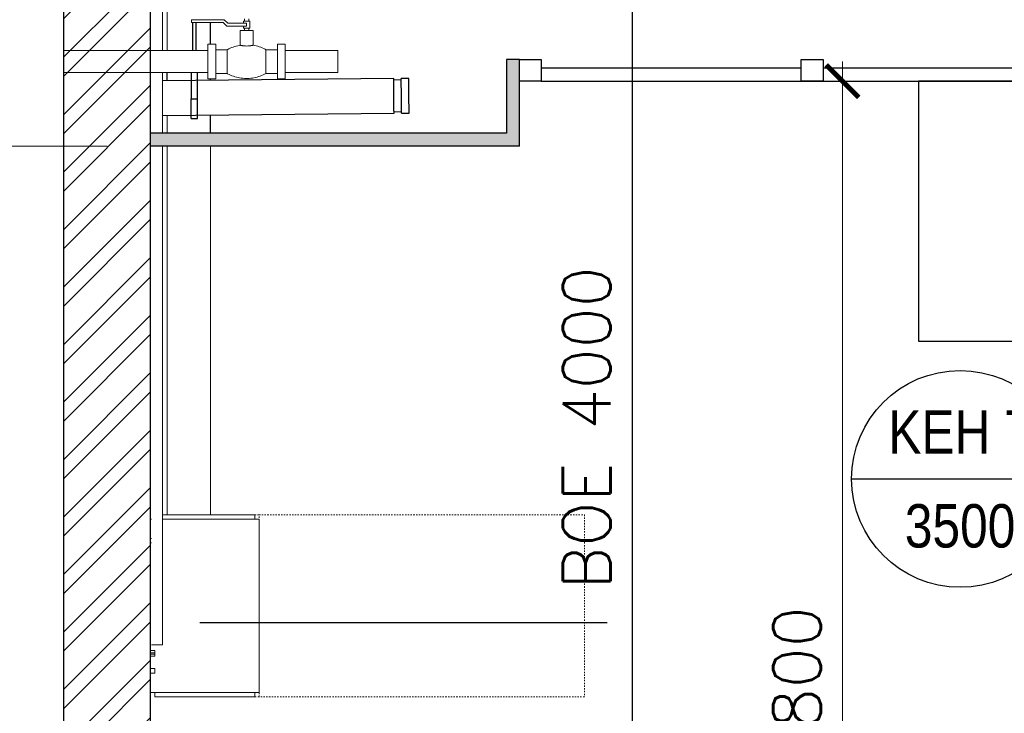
# Model space of a CAD drawing. Header units: millimetres. Extents: x -34728 to 74790, y -3152 to 13830.
# Tile 3 of 31: x -32248 to -29978, y 5868 to 7467. Entities that reach past the tile are written whole.
import ezdxf
from ezdxf.enums import TextEntityAlignment as Align

# ---------------------------------------------------------------- set-up
doc = ezdxf.new("R2010")
doc.units = ezdxf.units.MM
doc.header["$PDMODE"] = 34
doc.linetypes.add('Dash', pattern=[6.35, 3.175, -3.175])
doc.linetypes.add('Egress Catwalk 200mm - CMU Walls', pattern=[2.075, 1.35, -0.725])
doc.layers.add('A-ANNO-DIMS-30', color=7, linetype='Continuous')
doc.layers.add('Legend', color=7, linetype='Continuous')
doc.layers.add('A-Ceiling Lights', color=1, linetype='Continuous', lineweight=0)
doc.layers.add('E-CABL-TRAY', color=211, linetype='Continuous', lineweight=9)
for name, color, linetype, true_color in [('ACMV-EQP-DX', 30, 'Continuous', 0xff7f00), ('Exhaut Hoods', 7, 'Continuous', 0xf26722), ('RCP LAYOUT', 9, 'Continuous', 0x808080)]:
    doc.layers.add(name, color=color, linetype=linetype, true_color=true_color)
doc.styles.add('Arial Narrow', font='ARIALN.TTF')
doc.styles.add('ROMANS-100', font='romans.shx')
doc.styles.add('SSP_Note', font='romans.shx', dxfattribs={"width": 0.8})
doc.styles.get("Standard").update_dxf_attribs({"font": 'arial.ttf'})
doc.dimstyles.new('ISO-25', dxfattribs={"dimtxt": 2.5, "dimasz": 2.5, "dimexe": 1.25, "dimexo": 0.625, "dimtad": 1, "dimtxsty": 'Standard', "dimcen": 2.5, "dimadec": 0, "dimazin": 0, "dimtfac": 1, "dimtmove": 0, "dimatfit": 3, "dimfxl": 1, "dimarcsym": 0})
doc.dimstyles.new('SSP_Dims', dxfattribs={"dimscale": 50, "dimtxt": 2.2, "dimasz": 1.5, "dimexe": 0.9, "dimexo": 2, "dimgap": 1, "dimtad": 1, "dimdec": 0, "dimzin": 1, "dimdsep": 46, "dimtxsty": 'SSP_Note', "dimblk": 'ARCHTICK', "dimcen": 2, "dimdle": 0.9, "dimclrd": 256, "dimclre": 256, "dimclrt": 256, "dimadec": 0, "dimazin": 0, "dimtfac": 1, "dimtdec": 0, "dimtix": 1, "dimtmove": 1, "dimatfit": 3, "dimldrblk": 'DOT', "dimfxl": 1, "dimtolj": 1, "dimtzin": 0, "dimlwd": -1, "dimlwe": -1, "dimarcsym": 0})

# ---------------------------------------------------------------- blocks, each defined once
blk = doc.blocks.new('_ARCHTICK')
at = {"color": 0, "linetype": 'ByBlock', "const_width": 0.15}
blk.add_lwpolyline([(-0.5, -0.5), (0.5, 0.5)], dxfattribs=at)
blk = doc.blocks.new('*D155')
at = {"layer": 'A-Ceiling Lights', "transparency": 16777216}
blk.add_line((-32601, 7220.5), (-32601, 4480.5), dxfattribs=at)
at = {"layer": 'A-Ceiling Lights', "color": 252, "linetype": 'Egress Catwalk 200mm - CMU Walls', "transparency": 16777216}
for p, q in [((-32046.4, 7175.5), (-32646, 7175.5)), ((-32246.4, 4525.5), (-32646, 4525.5))]:
    blk.add_line(p, q, dxfattribs=at)
at = {"layer": 'Defpoints', "color": 0, "transparency": 16777216}
for p in [(-31946.4, 7175.5), (-32601, 4525.5), (-32146.4, 4525.5)]:
    blk.add_point(p, dxfattribs=at)
at = {"layer": 'A-Ceiling Lights', "transparency": 16777216, "xscale": 75, "yscale": 75, "zscale": 75}
for p, rotation in [((-32601, 7175.5), 90), ((-32601, 4525.5), 270)]:
    blk.add_blockref('_ARCHTICK', p, dxfattribs=dict(at, rotation=rotation))
at = {"layer": 'A-Ceiling Lights', "lineweight": -3, "transparency": 16777216, "insert": (-32706, 5850.5), "char_height": 110, "attachment_point": 5, "rotation": 90, "style": 'ROMANS-100'}
blk.add_mtext('\\A1;2650', dxfattribs=at)
blk = doc.blocks.new('_DOT')
at = {"color": 0, "linetype": 'ByBlock', "lineweight": -2}
blk.add_line((-0.5, 0), (-1, 0), dxfattribs=at)
at = {"color": 0, "linetype": 'ByBlock', "lineweight": -2, "const_width": 0.5}
blk.add_lwpolyline([(-0.25, 0, 1), (0.25, 0, 1)], format="xyb", close=True, dxfattribs=at)
blk = doc.blocks.new('*D163')
at = {"layer": 'A-Ceiling Lights', "transparency": 16777216}
blk.add_line((-29588.7, 8463.2), (-29588.7, 4480.5), dxfattribs=at)
at = {"layer": 'A-Ceiling Lights', "color": 252, "linetype": 'Egress Catwalk 200mm - CMU Walls', "transparency": 16777216}
for p, q in [((-29879.3, 8418.2), (-29543.7, 8418.2)), ((-29879.4, 4525.5), (-29543.7, 4525.5))]:
    blk.add_line(p, q, dxfattribs=at)
at = {"layer": 'Defpoints', "color": 0, "transparency": 16777216}
for p in [(-29979.3, 8418.2), (-29979.4, 4525.5), (-29588.7, 4525.5)]:
    blk.add_point(p, dxfattribs=at)
at = {"layer": 'A-Ceiling Lights', "transparency": 16777216, "xscale": 75, "yscale": 75, "zscale": 75}
for p, rotation in [((-29588.7, 8418.2), 90), ((-29588.7, 4525.5), 270)]:
    blk.add_blockref('_ARCHTICK', p, dxfattribs=dict(at, rotation=rotation))
at = {"layer": 'A-Ceiling Lights', "lineweight": -3, "transparency": 16777216, "insert": (-29693.7, 6471.8), "char_height": 110, "attachment_point": 5, "rotation": 90, "style": 'ROMANS-100'}
blk.add_mtext('\\A1;3895', dxfattribs=at)
blk = doc.blocks.new('*D167')
at = {"layer": 'A-Ceiling Lights', "transparency": 16777216}
blk.add_line((-30351.5, 4480.5), (-30351.5, 7370.5), dxfattribs=at)
at = {"layer": 'A-Ceiling Lights', "color": 252, "linetype": 'Egress Catwalk 200mm - CMU Walls', "transparency": 16777216}
for p, q in [((-30270, 7325.5), (-30306.5, 7325.5)), ((-30270, 4525.5), (-30306.5, 4525.5))]:
    blk.add_line(p, q, dxfattribs=at)
at = {"layer": 'Defpoints', "color": 0, "transparency": 16777216}
for p in [(-30370, 7325.5), (-30351.5, 7325.5), (-30370, 4525.5)]:
    blk.add_point(p, dxfattribs=at)
at = {"layer": 'A-Ceiling Lights', "transparency": 16777216, "xscale": 75, "yscale": 75, "zscale": 75}
for p, rotation in [((-30351.5, 7325.5), 90), ((-30351.5, 4525.5), 270)]:
    blk.add_blockref('_ARCHTICK', p, dxfattribs=dict(at, rotation=rotation))
at = {"layer": 'A-Ceiling Lights', "lineweight": -3, "transparency": 16777216, "insert": (-30456.5, 5925.5), "char_height": 110, "attachment_point": 5, "rotation": 90, "style": 'ROMANS-100'}
blk.add_mtext('\\A1;2800', dxfattribs=at)
blk = doc.blocks.new('*D178')
at = {"layer": 'A-ANNO-DIMS-30', "color": 0, "lineweight": -2, "transparency": 16777216}
for p, q in [((-30738.7, 8525.5), (-30837.5, 8525.5)), ((-30836.3, 8525.5), (-30836.3, 4525.5)), ((-30738.7, 4525.5), (-30837.5, 4525.5))]:
    blk.add_line(p, q, dxfattribs=at)
at = {"layer": 'Defpoints', "color": 0, "transparency": 16777216}
for p in [(-30738, 8525.5), (-30836.3, 4525.5), (-30738, 4525.5)]:
    blk.add_point(p, dxfattribs=at)
at = {"layer": 'A-ANNO-DIMS-30', "color": 0, "lineweight": -2, "transparency": 16777216, "xscale": 75, "yscale": 75, "zscale": 75}
for p, rotation in [((-30836.3, 8525.5), 90), ((-30836.3, 4525.5), 270)]:
    blk.add_blockref('_ARCHTICK', p, dxfattribs=dict(at, rotation=rotation))
at = {"layer": 'A-ANNO-DIMS-30', "color": 0, "transparency": 16777216, "insert": (-30941.3, 6525.5), "char_height": 110, "attachment_point": 5, "rotation": 90, "style": 'ROMANS-100'}
blk.add_mtext('BOE 4000', dxfattribs=at)
blk = doc.blocks.new('EQP TAG')
at = {"layer": 'Legend'}
blk.add_line((-250, 0), (250, 0), dxfattribs=at)
blk.add_circle((0, 0), 250, dxfattribs=at)
at = {"layer": 'Legend', "style": 'Arial Narrow'}
for tag, p in [('EQP_TAG', (0, 108.3)), ('CFM', (0, -108.3))]:
    blk.add_attdef(tag, text='', height=100, dxfattribs=at).set_placement(p, align=Align.MIDDLE_CENTER)

msp = doc.modelspace()

# ---------------------------------------------------------------- hatches: boundary and pattern name
at = {"layer": 'RCP LAYOUT', "lineweight": -3, "true_color": 0x808080, "transparency": 33554559}
h = msp.add_hatch(dxfattribs=at)
h.set_pattern_fill('ANSI32', color=8, scale=250)
h.set_pattern_definition([(45, (434606.38, 145329.425), (-66.29126, 66.29126), []), (45, (434650.57, 145329.425), (-66.29126, 66.29126), [])])
h.paths.add_polyline_path([(-32146.376, 4525.488), (-32069.28, 4525.488), (-32069.28, 4554.336), (-32048.428, 4499.275), (-32048.428, 4525.488), (-31946.376, 4525.488), (-31946.376, 8275.488), (-32069.28, 8275.488), (-32146.376, 8275.488)])
at = {"layer": 'RCP LAYOUT', "true_color": 0x808080}
h = msp.add_hatch(color=8, dxfattribs=at)
h.dxf.hatch_style = 1
h.paths.add_polyline_path([(-31096.376, 7375.488), (-31126.376, 7375.488), (-31126.376, 7205.488), (-31946.376, 7205.488), (-31946.376, 7175.488), (-31096.376, 7175.488)])

# ---------------------------------------------------------------- linework, layer by layer
at = {"layer": 'E-CABL-TRAY', "color": 8, "lineweight": 13, "true_color": 0x808080}
msp.add_line((-31908.298, 7455.788), (-31908.287, 7455.788), dxfattribs=at)
at = {"layer": 'Exhaut Hoods'}
msp.add_lwpolyline([(-30176.276, 7325.488), (-30176.276, 6725.488), (-29876.376, 6725.488), (-29876.376, 7325.488)], close=True, dxfattribs=at)
at = {"layer": 'RCP LAYOUT', "color": 8, "lineweight": 18, "true_color": 0x808080}
for p, q in [((-31918.656, 7395.909), (-31918.656, 7614.388)), ((-31908.284, 7395.91), (-31908.284, 7614.435)), ((-31918.653, 7205.488), (-31918.653, 7345.045)), ((-31918.653, 6025.488), (-31918.653, 7175.488)), ((-31944.656, 6025.488), (-31944.595, 6025.488)), ((-31944.655, 6025.488), (-31944.594, 6025.488)), ((-31936.217, 6025.488), (-31944.592, 6025.488)), ((-31919.481, 6025.488), (-31936.217, 6025.488)), ((-31918.653, 6025.488), (-31919.481, 6025.488)), ((-31918.656, 6025.488), (-31918.717, 6025.488)), ((-31918.655, 6025.488), (-31918.716, 6025.488))]:
    msp.add_line(p, q, dxfattribs=at)
at = {"layer": 'RCP LAYOUT', "color": 8, "lineweight": 13, "true_color": 0x808080}
for p, q in [((-31730.157, 7469.477), (-31730.157, 7463.977)), ((-31720.157, 7463.977), (-31720.157, 7469.477)), ((-31776.592, 7467.152), (-31852.157, 7467.152)), ((-31852.157, 7467.152), (-31852.157, 7460.802)), ((-31852.157, 7460.802), (-31779.222, 7460.802)), ((-31779.222, 7460.802), (-31770.972, 7452.552)), ((-31768.342, 7458.902), (-31776.592, 7467.152)), ((-31770.972, 7452.552), (-31725.157, 7452.552)), ((-31725.157, 7458.902), (-31768.342, 7458.902)), ((-31732.657, 7463.977), (-31732.657, 7458.902)), ((-31732.657, 7463.977), (-31717.657, 7463.977)), ((-31732.657, 7452.552), (-31732.657, 7447.477)), ((-31717.657, 7447.477), (-31732.657, 7447.477)), ((-31730.157, 7447.477), (-31730.157, 7441.977)), ((-31725.157, 7458.902), (-31725.157, 7452.552)), ((-31720.157, 7441.977), (-31720.157, 7447.477)), ((-31717.657, 7447.477), (-31717.657, 7463.977)), ((-31740.157, 7441.977), (-31740.157, 7408.224)), ((-31740.157, 7441.977), (-31710.157, 7441.977)), ((-31710.157, 7408.224), (-31710.157, 7441.977)), ((-31796.357, 7410.477), (-31814.157, 7410.477)), ((-31636.157, 7410.477), (-31653.957, 7410.477)), ((-32041.197, 7395.902), (-32146.397, 7395.896)), ((-31814.159, 7395.913), (-32041.197, 7395.902)), ((-31769.657, 7397.977), (-31796.356, 7397.977)), ((-31653.957, 7397.977), (-31680.657, 7397.977)), ((-31575.307, 7395.92), (-31636.156, 7395.918)), ((-31514.452, 7395.922), (-31575.307, 7395.92)), ((-31514.452, 7345.032), (-31514.452, 7395.922)), ((-32146.397, 7345.072), (-32041.198, 7345.062)), ((-32041.198, 7345.062), (-31814.16, 7345.04)), ((-31796.356, 7342.977), (-31769.657, 7342.977)), ((-31680.657, 7342.977), (-31653.957, 7342.977)), ((-31636.156, 7345.035), (-31575.307, 7345.034)), ((-31575.307, 7345.034), (-31514.452, 7345.032)), ((-31814.157, 7330.477), (-31796.357, 7330.477)), ((-31653.957, 7330.477), (-31636.157, 7330.477)), ((-31908.284, 7205.488), (-31908.284, 7246.125)), ((-31908.284, 6325.488), (-31908.284, 7175.488)), ((-31808.284, 6325.488), (-31808.284, 7175.488)), ((-31908.298, 7023.988), (-31908.287, 7023.988)), ((-31908.298, 6998.588), (-31908.287, 6998.588)), ((-31908.298, 6795.388), (-31908.287, 6795.388)), ((-31908.298, 6769.988), (-31908.287, 6769.988)), ((-31908.298, 6566.788), (-31908.287, 6566.788)), ((-31908.298, 6541.388), (-31908.287, 6541.388)), ((-31946.376, 6315.488), (-31944.574, 6315.488)), ((-31918.714, 6325.488), (-31706.445, 6325.488)), ((-31918.714, 6315.488), (-31696.444, 6315.488)), ((-31706.445, 6315.488), (-31706.445, 6325.488)), ((-31696.444, 5915.488), (-31696.444, 6315.488)), ((-31946.376, 6270.488), (-31944.577, 6270.488)), ((-31946.376, 6260.488), (-31944.578, 6260.488)), ((-31946.376, 6012.058), (-31936.444, 6012.058)), ((-31946.376, 6007.058), (-31936.444, 6007.058)), ((-31946.376, 6003.972), (-31936.444, 6003.972)), ((-31946.376, 5998.972), (-31936.444, 5998.972)), ((-31936.444, 6012.058), (-31936.444, 6007.058)), ((-31936.444, 6007.058), (-31936.444, 6003.972)), ((-31936.444, 6003.972), (-31936.444, 5998.972)), ((-31946.376, 5970.488), (-31936.443, 5970.488)), ((-31936.443, 5970.488), (-31936.443, 5960.488)), ((-31946.376, 5960.488), (-31936.443, 5960.488)), ((-31696.444, 5915.488), (-31946.376, 5915.488)), ((-31936.445, 5905.488), (-31936.445, 5915.488)), ((-31706.445, 5905.488), (-31936.445, 5905.488)), ((-31706.445, 5905.488), (-31706.445, 5915.488))]:
    msp.add_line(p, q, dxfattribs=at)
at = {"layer": 'RCP LAYOUT', "color": 8, "true_color": 0x808080}
for p, q in [((-31849.604, 7460.802), (-31849.604, 7395.915)), ((-31841.604, 7395.915), (-31841.604, 7460.802)), ((-31808.284, 7410.477), (-31808.284, 7460.802)), ((-31096.376, 7375.488), (-31126.376, 7375.488)), ((-31096.376, 7175.488), (-31096.376, 7375.488)), ((-31386.114, 7331.52), (-31918.714, 7326.194)), ((-31908.284, 7326.296), (-31908.284, 7345.045)), ((-31852.96, 7345.04), (-31852.959, 7284.901)), ((-31837.959, 7284.901), (-31837.96, 7345.039)), ((-31351.358, 7331.868), (-31368.653, 7331.695)), ((-31808.284, 7327.245), (-31808.284, 7330.477)), ((-31368.616, 7328.076), (-31386.078, 7327.901)), ((-31046.376, 7325.488), (-29176.376, 7325.488)), ((-31852.959, 7284.901), (-31837.959, 7284.901)), ((-31918.714, 7246.026), (-31385.313, 7251.36)), ((-31808.284, 7205.488), (-31808.284, 7247.127)), ((-31385.349, 7254.98), (-31367.887, 7255.154)), ((-31367.851, 7251.535), (-31350.557, 7251.708)), ((-31852.962, 7239.388), (-31837.962, 7239.388)), ((-31832.997, 6077.017), (-30893.982, 6077.017))]:
    msp.add_line(p, q, dxfattribs=at)
at = {"layer": 'RCP LAYOUT', "color": 8, "linetype": 'Dash', "lineweight": 13, "true_color": 0x808080}
for p, q in [((-31706.445, 6325.488), (-31696.444, 6325.488)), ((-31696.46, 6325.488), (-31696.444, 6325.488)), ((-31696.444, 6325.488), (-30946.444, 6325.488)), ((-31696.444, 5905.488), (-31696.444, 6325.488)), ((-30946.444, 6325.488), (-30946.444, 5905.488)), ((-31696.444, 5905.488), (-31706.445, 5905.488)), ((-31696.444, 5905.488), (-31696.46, 5905.488)), ((-30946.444, 5905.488), (-31696.444, 5905.488))]:
    msp.add_line(p, q, dxfattribs=at)
at = {"layer": 'RCP LAYOUT', "color": 8, "lineweight": -3, "true_color": 0x808080}
for points in [[(-32146.376, 4525.488), (-32146.376, 8275.488)], [(-31946.376, 4525.488), (-31946.376, 8275.488)], [(-31126.376, 7375.488), (-31126.376, 7205.488), (-31946.376, 7205.488)], [(-30446.376, 7355.488), (-31046.376, 7355.488)], [(-29796.376, 7355.488), (-30396.376, 7355.488)], [(-31096.376, 7175.488), (-31946.376, 7175.488)]]:
    msp.add_lwpolyline(points, dxfattribs=at)
at = {"layer": 'RCP LAYOUT', "color": 8, "lineweight": 13, "true_color": 0x808080, "flags": 128}
for points in [[(-31769.657, 7397.977), (-31766.402, 7399.692), (-31763.08, 7401.276), (-31759.698, 7402.725), (-31756.26, 7404.038), (-31752.773, 7405.213), (-31749.242, 7406.247), (-31745.672, 7407.139), (-31742.069, 7407.887), (-31740.157, 7408.224)], [(-31710.157, 7408.224), (-31706.54, 7407.552), (-31702.952, 7406.735), (-31699.399, 7405.776), (-31695.888, 7404.675), (-31692.423, 7403.435), (-31689.011, 7402.057), (-31685.657, 7400.544), (-31682.366, 7398.898), (-31680.657, 7397.977)], [(-31680.657, 7342.977), (-31683.913, 7341.262), (-31687.235, 7339.678), (-31690.617, 7338.229), (-31694.054, 7336.916), (-31697.542, 7335.741), (-31701.073, 7334.707), (-31704.643, 7333.815), (-31708.246, 7333.066), (-31711.876, 7332.462), (-31715.527, 7332.004), (-31719.193, 7331.692), (-31722.869, 7331.527), (-31726.549, 7331.509), (-31730.227, 7331.638), (-31733.896, 7331.915), (-31737.551, 7332.337), (-31741.187, 7332.906), (-31744.797, 7333.619), (-31748.375, 7334.477), (-31751.917, 7335.476), (-31755.415, 7336.617), (-31758.865, 7337.896), (-31762.262, 7339.313), (-31765.598, 7340.864), (-31768.871, 7342.547), (-31769.657, 7342.977)]]:
    msp.add_lwpolyline(points, dxfattribs=at)
at = {"layer": 'RCP LAYOUT', "color": 8, "lineweight": -3, "true_color": 0x808080}
for points in [[(-31096.376, 7375.488), (-31046.376, 7375.488), (-31046.376, 7325.488), (-31096.376, 7325.488)], [(-30446.376, 7375.488), (-30396.376, 7375.488), (-30396.376, 7325.488), (-30446.376, 7325.488)]]:
    msp.add_lwpolyline(points, close=True, dxfattribs=at)
at = {"layer": 'RCP LAYOUT', "color": 8, "lineweight": 13, "true_color": 0x808080}
for centre, major_axis, start_param, end_param in [((-31814.157, 7370.477), (0, 40), 4.71238898, 6.28318531), ((-31796.357, 7370.477), (0, 40), 4.71238898, 6.28318531), ((-31653.957, 7370.477), (0, 40), 4.71238898, 6.28318531), ((-31636.157, 7370.477), (0, 40), 4.71238898, 6.28318531), ((-31769.657, 7370.477), (0, 27.5), 4.71238898, 6.28318531), ((-31680.657, 7370.477), (0, 27.5), 4.71238898, 6.28318531), ((-31814.157, 7370.477), (0, 40), 3.14159265, 4.71238898), ((-31796.357, 7370.477), (0, 40), 3.14159265, 4.71238898), ((-31769.657, 7370.477), (0, 27.5), 3.14159265, 4.71238898), ((-31680.657, 7370.477), (0, 27.5), 3.14159265, 4.71238898), ((-31653.957, 7370.477), (0, 40), 3.14159265, 4.71238898), ((-31636.157, 7370.477), (0, 40), 3.14159265, 4.71238898)]:
    msp.add_ellipse(centre, major_axis=major_axis, ratio=0.0000452, start_param=start_param, end_param=end_param, dxfattribs=at)
at = {"layer": 'RCP LAYOUT', "color": 8, "true_color": 0x808080}
for centre, major_axis, start_param, end_param in [((-31385.713, 7291.44), (-0.401, 40.08), 6.02138526, 6.28318464), ((-31368.252, 7291.615), (-0.401, 40.08), 4.71238831, 6.28318464), ((-31350.958, 7291.788), (-0.401, 40.08), 4.71238831, 6.28318464), ((-31385.713, 7291.44), (-0.401, 40.08), 5.23598708, 6.02135467), ((-31385.713, 7291.44), (-0.401, 40.08), 4.97438311, 5.23587626), ((-31385.713, 7291.44), (-0.401, 40.08), 4.71238831, 4.9741877), ((-31385.713, 7291.44), (-0.401, 40.08), 4.45058892, 4.71238628), ((-31368.252, 7291.615), (-0.401, 40.08), 3.14159265, 4.71238831), ((-31350.958, 7291.788), (-0.401, 40.08), 3.14159268, 4.71238831), ((-31852.962, 7284.772), (0, 45.385), 3.14300464, 4.71506769), ((-31837.962, 7284.772), (0, 45.385), 3.14300464, 4.71506769), ((-31385.713, 7291.44), (-0.401, 40.08), 4.18889601, 4.45038916), ((-31385.713, 7291.44), (-0.401, 40.08), 3.92722992, 4.18878954), ((-31385.713, 7291.44), (-0.401, 40.08), 3.66519078, 3.92699015), ((-31385.713, 7291.44), (-0.401, 40.08), 3.40341143, 3.66493277), ((-31385.713, 7291.44), (-0.401, 40.08), 3.14159263, 3.40339137)]:
    msp.add_ellipse(centre, major_axis=major_axis, ratio=0.00006686, start_param=start_param, end_param=end_param, dxfattribs=at)
at = {"layer": 'RCP LAYOUT', "color": 8, "lineweight": 13, "true_color": 0x808080}
msp.add_open_spline([(-31710.157, 7408.224), (-31710.157, 7408.208), (-31710.623, 7408.116), (-31711.921, 7407.835), (-31712.86, 7407.641), (-31713.656, 7407.5), (-31714.539, 7407.353), (-31715.5, 7407.193), (-31716.535, 7407.036), (-31717.636, 7406.9), (-31718.798, 7406.78), (-31720.413, 7406.626), (-31723.38, 7406.435), (-31726.938, 7406.435), (-31729.903, 7406.626), (-31731.517, 7406.78), (-31732.678, 7406.901), (-31733.781, 7407.037), (-31734.817, 7407.193), (-31735.779, 7407.354), (-31736.662, 7407.501), (-31737.458, 7407.642), (-31738.394, 7407.835), (-31739.691, 7408.116), (-31740.157, 7408.208), (-31740.157, 7408.224)], degree=3, knots=[-0.999985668, -0.999985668, -0.999985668, -0.999985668, -0.888888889, -0.833333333, -0.805555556, -0.777777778, -0.75, -0.722222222, -0.694444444, -0.666666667, -0.638888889, -0.611111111, -0.555555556, -0.444444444, -0.388888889, -0.361111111, -0.333333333, -0.305555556, -0.277777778, -0.25, -0.222222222, -0.194444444, -0.166666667, -0.111111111, 0, 0, 0, 0], dxfattribs=at)

# ---------------------------------------------------------------- block references
at = {"layer": 'ACMV-EQP-DX'}
msp.add_blockref('EQP TAG', (-30080.389, 6408.174), dxfattribs=at).add_auto_attribs({'EQP_TAG': 'KEH 7', 'CFM': '3500'})

# ---------------------------------------------------------------- dimensions: what is measured, and where the dimension line sits
at = {"layer": 'A-ANNO-DIMS-30'}
dim = msp.add_linear_dim(base=(-30836.259, 4525.488), p1=(-30738.05, 8525.488), p2=(-30738.05, 4525.488), angle=90, text='BOE <>', dimstyle='ISO-25', override={"dimtxt": 110, "dimasz": 75, "dimgap": 50, "dimtxsty": 'ROMANS-100', "dimblk1": 'ARCHTICK', "dimblk2": 'ARCHTICK', "dimsah": 1}, dxfattribs=at)
dim.commit()
dim.dimension.update_dxf_attribs({"geometry": '*D178', "text_midpoint": (-30941.259, 6525.488)})
at = {"layer": 'A-Ceiling Lights', "color": 8, "lineweight": -3, "true_color": 0x808080}
for base, p1, p2, picture, middle in [((-29588.705, 4525.488), (-29979.33, 8418.171), (-29979.393, 4525.488), '*D163', (-29693.705, 6471.829)), ((-30351.531, 7325.488), (-30369.998, 4525.488), (-30369.998, 7325.488), '*D167', (-30456.531, 5925.488)), ((-32600.977, 4525.488), (-31946.376, 7175.488), (-32146.376, 4525.488), '*D155', (-32705.977, 5850.488))]:
    dim = msp.add_linear_dim(base=base, p1=p1, p2=p2, angle=90, dimstyle='SSP_Dims', override={"dimrnd": 5, "dimtxsty": 'ROMANS-100', "dimclre": 252, "dimtmove": 2}, dxfattribs=at)
    dim.commit()
    dim.dimension.update_dxf_attribs({"geometry": picture, "text_midpoint": middle})

doc.saveas('drawing.dxf')
